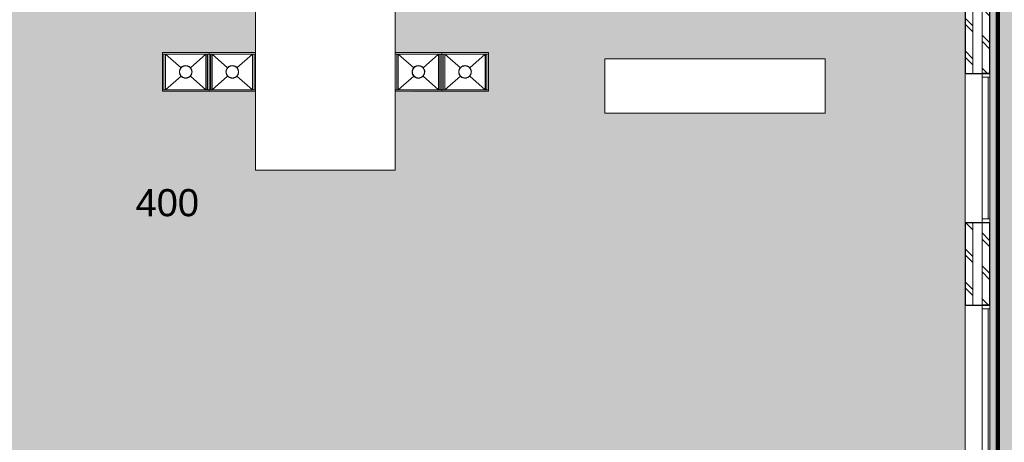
# Model space of a CAD drawing. Header units: millimetres. Extents: x 16156 to 109611, y -1019 to 113498.
# Tile 34 of 60: x 40079 to 52758, y 65204 to 70643. Entities that reach past the tile are written whole.
import ezdxf

# ---------------------------------------------------------------- set-up
doc = ezdxf.new("R2010")
doc.units = ezdxf.units.MM
doc.linetypes.add('Afbreeklijn', pattern=[9, 5, -2, 0, -2])
for name, color, linetype, lineweight in [('A--A2__Ruwbouw', 8, 'Continuous', 15), ('A--AR9__AlgVoorz', 1, 'Continuous', 9), ('A--L$01A__Algemeen', 7, 'Continuous', 9), ('A--L22__Binnenwanden', 2, 'Continuous', 9), ('A--L3__Afbouw', 2, 'Continuous', 9), ('A--L74__VasteSanitaireVoorz', 1, 'Continuous', 9), ('A--L82__LosseGebruikersInvent', 1, 'Continuous', 9), ('A--LD30__DetailPenMiddel', 3, 'Continuous', 9), ('A--LR9__AlgVoorz', 7, 'Continuous', 9), ('A--TR9__AlgVoorz', 1, 'Continuous', 13)]:
    doc.layers.add(name, color=color, linetype=linetype, lineweight=lineweight)
doc.styles.add('Arial', font='arial.ttf', dxfattribs={"height": 350})
pattern_1 = [(135, (52573.26, 61009.94), (-212.132, -212.132), []), (135, (50373.26, 61009.94), (-212.132, -212.132), [])]

# ---------------------------------------------------------------- blocks, each defined once
blk = doc.blocks.new('32_WI_WB_fixed glass - Ontwerpraam-2250316-AB-Begane grond - Brandcompartimentering')
at = {"layer": 'A--L3__Afbouw'}
for p, q in [((-912, 160), (-962, 160)), ((-962, 160), (-962, 60)), ((912, 160), (-912, 160)), ((-912, 160), (-912, 139)), ((-912, 60), (-912, 160)), ((-912, 139), (912, 139)), ((912, 139), (912, 160)), ((912, 160), (912, 60)), ((962, 160), (912, 160)), ((962, 60), (962, 160)), ((-962, 60), (-912, 60)), ((-912, 60), (912, 60)), ((912, 60), (962, 60))]:
    blk.add_line(p, q, dxfattribs=at)
blk = doc.blocks.new('73_FU_Keukentop - Type 1-2249826-AB-Begane grond - Brandcompartimentering')
at = {"layer": 'A--L82__LosseGebruikersInvent'}
for p, q in [((2418, 900), (-2418, 900)), ((-2418, 900), (-2418, -900)), ((2418, -900), (2418, 900)), ((-2418, -900), (2418, -900))]:
    blk.add_line(p, q, dxfattribs=at)
blk = doc.blocks.new('73_FU_Keukentop - Type 1-2249971-AB-Begane grond - Brandcompartimentering')
at = {"layer": 'A--L82__LosseGebruikersInvent'}
for p, q in [((1419.5, 350), (-1419.5, 350)), ((-1419.5, 350), (-1419.5, -350)), ((1419.5, -350), (1419.5, 350)), ((-1419.5, -350), (1419.5, -350))]:
    blk.add_line(p, q, dxfattribs=at)
blk = doc.blocks.new('52_PF_FB_Gutter channel - 500mm_W_ x 600mm_L_ x 60mm_H_ x 160mm_Dia_ 2-V91-AB-Begane grond - Brandcompartimentering')
at = {"layer": 'A--L$01A__Algemeen'}
for p, q in [((-230, 260), (-53, 60)), ((230, 260), (53, 60)), ((-53, -60), (-230, -260)), ((53, -60), (230, -260))]:
    blk.add_line(p, q, dxfattribs=at)
at = {"layer": 'A--L74__VasteSanitaireVoorz'}
for p, q in [((250, 300), (-250, 300)), ((-250, 300), (-250, -297)), ((-250, 300), (-250, -297)), ((-246, 300), (-234, 300)), ((230, 300), (-230, 300)), ((-230, -297), (-230, 300)), ((-230, 284), (-230, 296)), ((-230, -280), (-230, 280)), ((-230, 280), (230, 280)), ((-230, 280), (230, 280)), ((-230, 262), (230, 262)), ((-230, 260), (230, 260)), ((230, 260), (-230, 260)), ((-230, 260), (-53, 60)), ((230, 260), (53, 60)), ((230, 300), (230, -297)), ((230, 296), (230, 284)), ((230, 280), (230, -280)), ((234, 300), (246, 300)), ((250, -297), (250, 300)), ((250, -297), (250, 300)), ((-230, -260), (-53, -60)), ((230, -260), (53, -60)), ((-230, -260), (230, -260)), ((-230, -260), (230, -260)), ((230, -262), (-230, -262)), ((230, -280), (-230, -280)), ((230, -280), (-230, -280)), ((-230, -296), (-230, -284)), ((230, -284), (230, -296))]:
    blk.add_line(p, q, dxfattribs=at)
at = {"layer": 'A--L74__VasteSanitaireVoorz', "flags": 128}
for points in [[(-79, 0), (-79, 3), (-79, 6), (-78, 9), (-78, 13), (-77, 16), (-77, 19), (-76, 22), (-75, 25), (-74, 28), (-73, 31), (-71, 34), (-70, 36), (-68, 39), (-67, 42), (-65, 44), (-63, 47), (-61, 50), (-59, 52), (-57, 54), (-55, 57), (-53, 59), (-50, 61), (-48, 63), (-45, 65), (-43, 66), (-40, 68), (-37, 69), (-34, 71), (-31, 72), (-29, 73), (-26, 75), (-23, 75), (-20, 76), (-16, 77), (-13, 78), (-10, 78), (-7, 78), (-4, 79), (-1, 79), (2, 79), (5, 79), (9, 78), (12, 78), (15, 77), (18, 77), (21, 76), (24, 75), (27, 74), (30, 73), (33, 72), (36, 70), (38, 69), (41, 67), (44, 66), (46, 64), (49, 62), (51, 60), (54, 58), (56, 56), (58, 53), (60, 51), (62, 48), (64, 46), (66, 43), (68, 41), (69, 38), (71, 35), (72, 32), (73, 29), (74, 26), (75, 23), (76, 20), (77, 17), (78, 14), (78, 11), (78, 8), (79, 5), (79, 2), (79, 0)], [(79, 0), (79, -3), (79, -6), (78, -9), (78, -13), (77, -16), (77, -19), (76, -22), (75, -25), (74, -28), (73, -31), (71, -34), (70, -36), (68, -39), (67, -42), (65, -44), (63, -47), (61, -50), (59, -52), (57, -54), (55, -57), (53, -59), (50, -61), (48, -63), (45, -65), (43, -66), (40, -68), (37, -69), (34, -71), (31, -72), (29, -73), (26, -75), (23, -75), (20, -76), (16, -77), (13, -78), (10, -78), (7, -78), (4, -79), (1, -79), (-2, -79), (-5, -79), (-9, -78), (-12, -78), (-15, -77), (-18, -77), (-21, -76), (-24, -75), (-27, -74), (-30, -73), (-33, -72), (-36, -70), (-38, -69), (-41, -67), (-44, -66), (-46, -64), (-49, -62), (-51, -60), (-54, -58), (-56, -56), (-58, -53), (-60, -51), (-62, -48), (-64, -46), (-66, -43), (-68, -41), (-69, -38), (-71, -35), (-72, -32), (-73, -29), (-74, -26), (-75, -23), (-76, -20), (-77, -17), (-78, -14), (-78, -11), (-78, -8), (-79, -5), (-79, -2), (-79, 0)]]:
    blk.add_lwpolyline(points, dxfattribs=at)
at = {"layer": 'A--L74__VasteSanitaireVoorz'}
blk.add_circle((0, 0), 80, dxfattribs=at)
for radius, start, end in [(81.7, 112.738, 180), (80.8, 70.817, 180), (80, 70.6252, 180), (81.7, 90.5713, 112.1281), (81.7, 71.0284, 89.4287), (80.8, 0, 67.5), (80, 360, 67.5), (81.7, 360, 67.262), (81.7, 180, 247.262), (80.8, 180, 289.183), (80, 180, 289.3748), (81.7, 247.8719, 269.4287), (81.7, 270.5713, 288.9716), (80.8, 292.5, 0), (80, 292.5, 360), (81.7, 292.738, 0)]:
    blk.add_arc((0, 0), radius, start, end, dxfattribs=at)
blk = doc.blocks.new('52_PF_FB_Gutter channel - 500mm_W_ x 600mm_L_ x 60mm_H_ x 160mm_Dia_ 2-V92-AB-Begane grond - Brandcompartimentering')
at = {"layer": 'A--L$01A__Algemeen'}
for p, q in [((-230, 260), (-53, 60)), ((230, 260), (53, 60)), ((-53, -60), (-230, -260)), ((53, -60), (230, -260))]:
    blk.add_line(p, q, dxfattribs=at)
at = {"layer": 'A--L74__VasteSanitaireVoorz'}
for p, q in [((250, 300), (-250, 300)), ((-250, 300), (-250, -300)), ((-250, 300), (-250, -300)), ((-246, 300), (-234, 300)), ((230, 300), (-230, 300)), ((-230, -300), (-230, 300)), ((-230, 284), (-230, 296)), ((-230, -280), (-230, 280)), ((-230, 280), (230, 280)), ((-230, 280), (230, 280)), ((-230, 262), (230, 262)), ((-230, 260), (230, 260)), ((230, 260), (-230, 260)), ((-230, 260), (-53, 60)), ((230, 260), (53, 60)), ((230, 300), (230, -300)), ((230, 296), (230, 284)), ((230, 280), (230, -280)), ((234, 300), (246, 300)), ((250, -300), (250, 300)), ((250, -300), (250, 300)), ((-230, -260), (-53, -60)), ((230, -260), (53, -60)), ((-250, -300), (250, -300)), ((-234, -300), (-246, -300)), ((-230, -260), (230, -260)), ((-230, -260), (230, -260)), ((230, -262), (-230, -262)), ((230, -280), (-230, -280)), ((230, -280), (-230, -280)), ((-230, -296), (-230, -284)), ((-230, -300), (230, -300)), ((230, -284), (230, -296)), ((246, -300), (234, -300))]:
    blk.add_line(p, q, dxfattribs=at)
at = {"layer": 'A--L74__VasteSanitaireVoorz', "flags": 128}
for points in [[(-79, 0), (-79, 3), (-79, 6), (-78, 9), (-78, 13), (-77, 16), (-77, 19), (-76, 22), (-75, 25), (-74, 28), (-73, 31), (-71, 34), (-70, 36), (-68, 39), (-67, 42), (-65, 44), (-63, 47), (-61, 50), (-59, 52), (-57, 54), (-55, 57), (-53, 59), (-50, 61), (-48, 63), (-45, 65), (-43, 66), (-40, 68), (-37, 69), (-34, 71), (-31, 72), (-29, 73), (-26, 75), (-23, 75), (-20, 76), (-16, 77), (-13, 78), (-10, 78), (-7, 78), (-4, 79), (-1, 79), (2, 79), (5, 79), (9, 78), (12, 78), (15, 77), (18, 77), (21, 76), (24, 75), (27, 74), (30, 73), (33, 72), (36, 70), (38, 69), (41, 67), (44, 66), (46, 64), (49, 62), (51, 60), (54, 58), (56, 56), (58, 53), (60, 51), (62, 48), (64, 46), (66, 43), (68, 41), (69, 38), (71, 35), (72, 32), (73, 29), (74, 26), (75, 23), (76, 20), (77, 17), (78, 14), (78, 11), (78, 8), (79, 5), (79, 2), (79, 0)], [(79, 0), (79, -3), (79, -6), (78, -9), (78, -13), (77, -16), (77, -19), (76, -22), (75, -25), (74, -28), (73, -31), (71, -34), (70, -36), (68, -39), (67, -42), (65, -44), (63, -47), (61, -50), (59, -52), (57, -54), (55, -57), (53, -59), (50, -61), (48, -63), (45, -65), (43, -66), (40, -68), (37, -69), (34, -71), (31, -72), (29, -73), (26, -75), (23, -75), (20, -76), (16, -77), (13, -78), (10, -78), (7, -78), (4, -79), (1, -79), (-2, -79), (-5, -79), (-9, -78), (-12, -78), (-15, -77), (-18, -77), (-21, -76), (-24, -75), (-27, -74), (-30, -73), (-33, -72), (-36, -70), (-38, -69), (-41, -67), (-44, -66), (-46, -64), (-49, -62), (-51, -60), (-54, -58), (-56, -56), (-58, -53), (-60, -51), (-62, -48), (-64, -46), (-66, -43), (-68, -41), (-69, -38), (-71, -35), (-72, -32), (-73, -29), (-74, -26), (-75, -23), (-76, -20), (-77, -17), (-78, -14), (-78, -11), (-78, -8), (-79, -5), (-79, -2), (-79, 0)]]:
    blk.add_lwpolyline(points, dxfattribs=at)
at = {"layer": 'A--L74__VasteSanitaireVoorz'}
blk.add_circle((0, 0), 80, dxfattribs=at)
for radius, start, end in [(81.7, 112.738, 180), (80.8, 70.817, 180), (80, 70.6252, 180), (81.7, 90.5713, 112.1281), (81.7, 71.0284, 89.4287), (80.8, 0, 67.5), (80, 360, 67.5), (81.7, 360, 67.262), (81.7, 180, 247.262), (80.8, 180, 289.183), (80, 180, 289.3748), (81.7, 247.8719, 269.4287), (81.7, 270.5713, 288.9716), (80.8, 292.5, 0), (80, 292.5, 360), (81.7, 292.738, 0)]:
    blk.add_arc((0, 0), radius, start, end, dxfattribs=at)
blk = doc.blocks.new('52_PF_FB_Gutter channel - 500mm_W_ x 600mm_L_ x 60mm_H_ x 160mm_Dia_ 2-V95-AB-Begane grond - Brandcompartimentering')
at = {"layer": 'A--L$01A__Algemeen'}
for p, q in [((-230, 260), (-53, 60)), ((230, 260), (53, 60)), ((-53, -60), (-230, -260)), ((53, -60), (230, -260))]:
    blk.add_line(p, q, dxfattribs=at)
at = {"layer": 'A--L74__VasteSanitaireVoorz'}
for p, q in [((250, 300), (-250, 300)), ((-250, 300), (-250, -300)), ((-250, 300), (-250, -300)), ((-246, 300), (-234, 300)), ((230, 300), (-230, 300)), ((-230, -300), (-230, 300)), ((-230, 284), (-230, 296)), ((-230, -280), (-230, 280)), ((-230, 280), (230, 280)), ((-230, 280), (230, 280)), ((-230, 262), (230, 262)), ((-230, 260), (230, 260)), ((230, 260), (-230, 260)), ((-230, 260), (-53, 60)), ((230, 260), (53, 60)), ((230, 300), (230, -300)), ((230, 296), (230, 284)), ((230, 280), (230, -280)), ((234, 300), (246, 300)), ((250, -300), (250, 300)), ((250, -300), (250, 300)), ((-230, -260), (-53, -60)), ((230, -260), (53, -60)), ((-250, -300), (250, -300)), ((-234, -300), (-246, -300)), ((-230, -260), (230, -260)), ((-230, -260), (230, -260)), ((230, -262), (-230, -262)), ((230, -280), (-230, -280)), ((230, -280), (-230, -280)), ((-230, -296), (-230, -284)), ((-230, -300), (230, -300)), ((230, -284), (230, -296)), ((246, -300), (234, -300))]:
    blk.add_line(p, q, dxfattribs=at)
at = {"layer": 'A--L74__VasteSanitaireVoorz', "flags": 128}
for points in [[(-79, 0), (-79, 3), (-79, 6), (-78, 9), (-78, 13), (-77, 16), (-77, 19), (-76, 22), (-75, 25), (-74, 28), (-73, 31), (-71, 34), (-70, 36), (-68, 39), (-67, 42), (-65, 44), (-63, 47), (-61, 50), (-59, 52), (-57, 54), (-55, 57), (-53, 59), (-50, 61), (-48, 63), (-45, 65), (-43, 66), (-40, 68), (-37, 69), (-34, 71), (-31, 72), (-29, 73), (-26, 75), (-23, 75), (-20, 76), (-16, 77), (-13, 78), (-10, 78), (-7, 78), (-4, 79), (-1, 79), (2, 79), (5, 79), (9, 78), (12, 78), (15, 77), (18, 77), (21, 76), (24, 75), (27, 74), (30, 73), (33, 72), (36, 70), (38, 69), (41, 67), (44, 66), (46, 64), (49, 62), (51, 60), (54, 58), (56, 56), (58, 53), (60, 51), (62, 48), (64, 46), (66, 43), (68, 41), (69, 38), (71, 35), (72, 32), (73, 29), (74, 26), (75, 23), (76, 20), (77, 17), (78, 14), (78, 11), (78, 8), (79, 5), (79, 2), (79, 0)], [(79, 0), (79, -3), (79, -6), (78, -9), (78, -13), (77, -16), (77, -19), (76, -22), (75, -25), (74, -28), (73, -31), (71, -34), (70, -36), (68, -39), (67, -42), (65, -44), (63, -47), (61, -50), (59, -52), (57, -54), (55, -57), (53, -59), (50, -61), (48, -63), (45, -65), (43, -66), (40, -68), (37, -69), (34, -71), (31, -72), (29, -73), (26, -75), (23, -75), (20, -76), (16, -77), (13, -78), (10, -78), (7, -78), (4, -79), (1, -79), (-2, -79), (-5, -79), (-9, -78), (-12, -78), (-15, -77), (-18, -77), (-21, -76), (-24, -75), (-27, -74), (-30, -73), (-33, -72), (-36, -70), (-38, -69), (-41, -67), (-44, -66), (-46, -64), (-49, -62), (-51, -60), (-54, -58), (-56, -56), (-58, -53), (-60, -51), (-62, -48), (-64, -46), (-66, -43), (-68, -41), (-69, -38), (-71, -35), (-72, -32), (-73, -29), (-74, -26), (-75, -23), (-76, -20), (-77, -17), (-78, -14), (-78, -11), (-78, -8), (-79, -5), (-79, -2), (-79, 0)]]:
    blk.add_lwpolyline(points, dxfattribs=at)
at = {"layer": 'A--L74__VasteSanitaireVoorz'}
blk.add_circle((0, 0), 80, dxfattribs=at)
for radius, start, end in [(81.7, 112.738, 176.9523), (80.8, 70.817, 176.9183), (80, 70.6252, 180), (81.7, 90.5713, 112.1281), (81.7, 71.0284, 89.4287), (80.8, 3.0817, 67.5), (80, 360, 67.5), (81.7, 3.0477, 67.262), (81.7, 180, 247.262), (80.8, 180, 289.183), (80, 180, 289.3748), (81.7, 247.8719, 269.4287), (81.7, 270.5713, 288.9716), (80.8, 292.5, 0), (80, 292.5, 360), (81.7, 292.738, 0)]:
    blk.add_arc((0, 0), radius, start, end, dxfattribs=at)
blk = doc.blocks.new('52_PF_FB_Gutter channel - 500mm_W_ x 600mm_L_ x 60mm_H_ x 160mm_Dia_ 2-V96-AB-Begane grond - Brandcompartimentering')
at = {"layer": 'A--L$01A__Algemeen'}
for p, q in [((-230, 260), (-53, 60)), ((230, 260), (53, 60)), ((-53, -60), (-230, -260)), ((53, -60), (230, -260))]:
    blk.add_line(p, q, dxfattribs=at)
at = {"layer": 'A--L74__VasteSanitaireVoorz'}
for p, q in [((-250, 300), (-250, -300)), ((-250, 300), (-250, -300)), ((-230, -300), (-230, 300)), ((-230, 284), (-230, 296)), ((-230, -280), (-230, 280)), ((-230, 280), (230, 280)), ((-230, 280), (230, 280)), ((-230, 262), (230, 262)), ((-230, 260), (230, 260)), ((230, 260), (-230, 260)), ((-230, 260), (-53, 60)), ((230, 260), (53, 60)), ((230, 300), (230, -300)), ((230, 296), (230, 284)), ((230, 280), (230, -280)), ((250, -300), (250, 300)), ((250, -300), (250, 300)), ((-230, -260), (-53, -60)), ((230, -260), (53, -60)), ((-250, -300), (250, -300)), ((-234, -300), (-246, -300)), ((-230, -260), (230, -260)), ((-230, -260), (230, -260)), ((230, -262), (-230, -262)), ((230, -280), (-230, -280)), ((230, -280), (-230, -280)), ((-230, -296), (-230, -284)), ((-230, -300), (230, -300)), ((230, -284), (230, -296)), ((246, -300), (234, -300))]:
    blk.add_line(p, q, dxfattribs=at)
at = {"layer": 'A--L74__VasteSanitaireVoorz', "flags": 128}
for points in [[(-79, 0), (-79, 3), (-79, 6), (-78, 9), (-78, 13), (-77, 16), (-77, 19), (-76, 22), (-75, 25), (-74, 28), (-73, 31), (-71, 34), (-70, 36), (-68, 39), (-67, 42), (-65, 44), (-63, 47), (-61, 50), (-59, 52), (-57, 54), (-55, 57), (-53, 59), (-50, 61), (-48, 63), (-45, 65), (-43, 66), (-40, 68), (-37, 69), (-34, 71), (-31, 72), (-29, 73), (-26, 75), (-23, 75), (-20, 76), (-16, 77), (-13, 78), (-10, 78), (-7, 78), (-4, 79), (-1, 79), (2, 79), (5, 79), (9, 78), (12, 78), (15, 77), (18, 77), (21, 76), (24, 75), (27, 74), (30, 73), (33, 72), (36, 70), (38, 69), (41, 67), (44, 66), (46, 64), (49, 62), (51, 60), (54, 58), (56, 56), (58, 53), (60, 51), (62, 48), (64, 46), (66, 43), (68, 41), (69, 38), (71, 35), (72, 32), (73, 29), (74, 26), (75, 23), (76, 20), (77, 17), (78, 14), (78, 11), (78, 8), (79, 5), (79, 2), (79, 0)], [(79, 0), (79, -3), (79, -6), (78, -9), (78, -13), (77, -16), (77, -19), (76, -22), (75, -25), (74, -28), (73, -31), (71, -34), (70, -36), (68, -39), (67, -42), (65, -44), (63, -47), (61, -50), (59, -52), (57, -54), (55, -57), (53, -59), (50, -61), (48, -63), (45, -65), (43, -66), (40, -68), (37, -69), (34, -71), (31, -72), (29, -73), (26, -75), (23, -75), (20, -76), (16, -77), (13, -78), (10, -78), (7, -78), (4, -79), (1, -79), (-2, -79), (-5, -79), (-9, -78), (-12, -78), (-15, -77), (-18, -77), (-21, -76), (-24, -75), (-27, -74), (-30, -73), (-33, -72), (-36, -70), (-38, -69), (-41, -67), (-44, -66), (-46, -64), (-49, -62), (-51, -60), (-54, -58), (-56, -56), (-58, -53), (-60, -51), (-62, -48), (-64, -46), (-66, -43), (-68, -41), (-69, -38), (-71, -35), (-72, -32), (-73, -29), (-74, -26), (-75, -23), (-76, -20), (-77, -17), (-78, -14), (-78, -11), (-78, -8), (-79, -5), (-79, -2), (-79, 0)]]:
    blk.add_lwpolyline(points, dxfattribs=at)
at = {"layer": 'A--L74__VasteSanitaireVoorz'}
blk.add_circle((0, 0), 80, dxfattribs=at)
for radius, start, end in [(81.7, 112.738, 180), (80.8, 70.817, 180), (80, 70.6252, 180), (81.7, 90.5713, 112.1281), (81.7, 71.0284, 89.4287), (80.8, 0, 67.5), (80, 360, 67.5), (81.7, 360, 67.262), (81.7, 180, 247.262), (80.8, 180, 289.183), (80, 180, 289.3748), (81.7, 247.8719, 269.4287), (81.7, 270.5713, 288.9716), (80.8, 292.5, 0), (80, 292.5, 360), (81.7, 292.738, 0)]:
    blk.add_arc((0, 0), radius, start, end, dxfattribs=at)

msp = doc.modelspace()

# ---------------------------------------------------------------- hatches: boundary and pattern name
at = {"layer": 'A--A2__Ruwbouw', "lineweight": 9}
h = msp.add_hatch(dxfattribs=at)
h.set_pattern_fill('FP_11', color=256, angle=45, style=0, pattern_type=2)
h.set_pattern_definition(pattern_1)
h.paths.add_polyline_path([(52353, 46841), (52353, 53403), (52253, 53403), (52253, 46841)])
h.paths.add_polyline_path([(52353, 54938), (52353, 56446), (52253, 56446), (52253, 54938)])
h.paths.add_polyline_path([(52353, 57866), (52353, 57876), (52253, 57871), (52253, 57866), (52303, 57866)])
h.paths.add_polyline_path([(52353, 58776), (52353, 60479), (52253, 60479), (52253, 58776)])
h.paths.add_polyline_path([(52303, 62351), (52353, 62351), (52353, 62392), (52253, 62392), (52253, 62351)])
h.paths.add_polyline_path([(52253, 63292), (52353, 63292), (52353, 65047), (52253, 65047), (52253, 63459)])
h.paths.add_polyline_path([(52253, 66970), (52353, 66970), (52353, 68029), (52253, 68029), (52253, 68008)])
h.paths.add_polyline_path([(52353, 69952), (52353, 71043), (52253, 71043), (52253, 69952)])
h.paths.add_polyline_path([(52253, 72967), (52353, 72967), (52353, 75271), (52253, 75271), (52253, 74831)])
h = msp.add_hatch(dxfattribs=at)
h.set_pattern_fill('FP_11', color=256, angle=45, style=0, pattern_type=2)
h.set_pattern_definition(pattern_1)
h.paths.add_polyline_path([(52573, 46841), (52573, 53403), (52473, 53403), (52473, 46841)])
h.paths.add_polyline_path([(52573, 54938), (52573, 56446), (52473, 56446), (52473, 54938)])
h.paths.add_polyline_path([(52573, 57866), (52573, 57876), (52473, 57871), (52473, 57866)])
h.paths.add_polyline_path([(52573, 58776), (52573, 60479), (52473, 60479), (52473, 59432), (52482, 59432), (52482, 59332), (52473, 59332), (52473, 58776)])
h.paths.add_polyline_path([(52473, 62351), (52573, 62351), (52573, 62392), (52473, 62392), (52473, 62372)])
h.paths.add_polyline_path([(52573, 63292), (52573, 65047), (52473, 65047), (52480, 64641), (52482, 64641), (52482, 64541), (52473, 64541), (52473, 63292)])
h.paths.add_polyline_path([(52473, 66970), (52573, 66970), (52573, 68029), (52473, 68029), (52473, 68008)])
h.paths.add_polyline_path([(52473, 69952), (52573, 69952), (52573, 71043), (52473, 71043)])
h.paths.add_polyline_path([(52473, 72967), (52573, 72967), (52573, 75271), (52473, 75271), (52473, 74831)])
at = {"layer": 'A--AR9__AlgVoorz'}
h = msp.add_hatch(color=254, dxfattribs=at)
h.paths.add_polyline_path([(30512, 71909), (30531, 71656), (30537, 71656), (30554, 71652), (30562, 71663), (30564, 71668), (30571, 71675), (30545, 71685), (30532, 71681), (30517, 71850)])
h.paths.add_polyline_path([(30476, 59236), (32464, 59236), (32464, 59341), (32474, 59341), (32477, 64638), (32487, 64638), (32489, 64641), (32562, 64641), (32562, 64629), (32574, 64629), (32574, 64641), (35124, 64641), (35124, 64591), (35924, 64591), (35924, 64641), (37524, 64641), (37524, 64591), (38324, 64591), (38324, 64641), (42764, 64641), (42764, 64536), (44744, 64539), (44744, 64641), (48798, 64641), (48798, 64556), (48826, 64556), (48834, 64661), (52253, 64661), (52253, 76191), (51473, 76191), (51473, 76351), (50593, 76351), (50593, 76191), (50300, 76191), (50300, 75233), (41704, 75233), (41704, 76191), (36931, 76196), (36931, 76351), (36051, 76351), (36051, 76191), (33209, 76191), (33209, 72383), (32409, 72383), (32409, 76191), (30474, 76191), (30474, 75588), (30424, 75588), (30424, 74788), (30474, 74788), (30474, 71910), (30738, 71903), (30785, 71891), (30818, 71870), (30833, 71839), (30843, 71758), (30839, 71535), (30827, 71482), (30802, 71453), (30771, 71440), (30680, 71430), (30584, 71427), (30474, 71426), (30474, 64638), (30462, 64651), (30462, 64638), (30397, 64638), (30397, 64548), (30287, 64548), (30287, 63748), (30397, 63748), (30397, 63658), (30462, 63658), (30462, 63646), (30474, 63658), (30474, 60645), (30424, 60645), (30424, 59845), (30474, 59845), (30468, 59631), (30464, 59631), (30464, 59236), (30474, 59236)])
h.paths.add_polyline_path([(30347, 63658), (30352, 63658), (30347, 63743)])
h.paths.add_polyline_path([(30414, 63728), (30407, 63728), (30407, 63748), (30357, 63763), (30359, 64533), (30407, 64548), (30407, 64568), (30437, 64568), (30435, 63728), (30424, 63728)])
h.paths.add_polyline_path([(36704, 66285), (35497, 66289), (35501, 66304), (35844, 66305), (35840, 69127), (35497, 69129), (35501, 69144), (38107, 69141), (38103, 69127), (37759, 69125), (37763, 66304), (38107, 66301), (38107, 66287), (37638, 66285)])
h.paths.add_polyline_path([(38106, 66305), (38087, 66305), (38091, 69125), (38107, 69125), (38107, 66305)])
h.paths.add_polyline_path([(37871, 66305), (37794, 66305), (37796, 69125), (38072, 69125), (38070, 66305), (37933, 66305)])
h.paths.add_polyline_path([(35808, 66305), (35532, 66305), (35536, 69125), (35809, 69125), (35808, 66305)])
h.paths.add_polyline_path([(35828, 66305), (35824, 66305), (35828, 69125), (35844, 69125), (35840, 66305)])
h.paths.add_polyline_path([(38085, 66305), (38072, 66305), (38076, 69125), (38087, 69125), (38085, 66305)])
h.paths.add_polyline_path([(35813, 66305), (35809, 66305), (35813, 69125), (35824, 69125), (35822, 66305)])
h.paths.add_polyline_path([(37760, 66305), (37759, 66305), (37763, 69125), (37779, 69125), (37775, 66305), (37760, 66305)])
h.paths.add_polyline_path([(37780, 66305), (37779, 66305), (37781, 69125), (37794, 69125), (37790, 66305), (37780, 66305)])
h.paths.add_polyline_path([(35501, 66305), (35497, 66305), (35501, 69125), (35517, 69125), (35513, 66305)])
h.paths.add_polyline_path([(35519, 66305), (35517, 66305), (35519, 69125), (35532, 69125), (35528, 66305)])
h.paths.add_polyline_path([(32687, 66383), (32309, 66383), (32309, 70583), (33209, 70583), (33209, 66383)])
h.paths.add_polyline_path([(43114, 68707), (43108, 69721), (41917, 69725), (41922, 70221), (43114, 70226), (43108, 72321), (41917, 72325), (41922, 72821), (43114, 72826), (43114, 73543), (44914, 73543), (44919, 72821), (46114, 72817), (46110, 72321), (44914, 72319), (44919, 70221), (46114, 70217), (46110, 69721), (44914, 69713), (44914, 68707), (44176, 68707)])
h.paths.add_polyline_path([(50453, 69438), (47614, 69438), (47614, 70138), (50453, 70138), (50453, 69462)])
h.paths.add_polyline_path([(50453, 69462), (50453, 71843), (47114, 71843), (47114, 73543), (50453, 73543), (50453, 69952)])
h.paths.add_polyline_path([(42537, 69741), (42539, 69743), (42537, 69889)])
h.paths.add_polyline_path([(42495, 69741), (42497, 69741), (42495, 69743)])
h.paths.add_polyline_path([(42477, 69741), (42480, 69741), (42477, 69761)])
h.paths.add_polyline_path([(43077, 69741), (43080, 69741), (43077, 69761)])
h.paths.add_polyline_path([(43095, 69741), (43097, 69741), (43095, 69743)])
h.paths.add_polyline_path([(42555, 69741), (42557, 69741), (42555, 69759)])
h.paths.add_polyline_path([(45214, 69889), (45247, 69896), (45272, 69914), (45264, 69908), (45234, 69894), (45195, 69894), (45183, 69896), (45146, 69930), (45161, 69908), (45208, 69890)])
h.paths.add_polyline_path([(42217, 69889), (42250, 69896), (42275, 69914), (42267, 69908), (42237, 69894), (42198, 69894), (42186, 69896), (42149, 69930), (42164, 69908), (42211, 69890)])
h.paths.add_polyline_path([(42817, 69889), (42850, 69896), (42875, 69914), (42867, 69908), (42837, 69894), (42798, 69894), (42775, 69904), (42749, 69930), (42775, 69902), (42811, 69890)])
h.paths.add_polyline_path([(45814, 69889), (45847, 69896), (45872, 69914), (45864, 69908), (45834, 69894), (45795, 69894), (45783, 69896), (45746, 69930), (45761, 69908), (45808, 69890), (45810, 69889)])
h.paths.add_polyline_path([(42293, 70003), (42275, 70029), (42289, 70008)])
h.paths.add_polyline_path([(45890, 70003), (45872, 70029), (45886, 70008)])
h.paths.add_polyline_path([(45290, 70003), (45272, 70029), (45286, 70008)])
h.paths.add_polyline_path([(42893, 70003), (42875, 70029), (42889, 70008)])
h.paths.add_polyline_path([(37759, 70683), (35497, 70687), (35501, 70702), (35844, 70703), (35840, 73525), (35497, 73527), (35501, 73542), (38107, 73539), (38103, 73525), (37759, 73523), (37763, 70702), (38107, 70699), (38103, 70685), (37759, 70685)])
h.paths.add_polyline_path([(35536, 70703), (35532, 70703), (35536, 73523), (35809, 73523), (35808, 70703), (35670, 70703)])
h.paths.add_polyline_path([(37760, 70703), (37759, 70703), (37763, 73523), (37779, 73523), (37775, 70703), (37760, 70703)])
h.paths.add_polyline_path([(37780, 70703), (37779, 70703), (37781, 73523), (37794, 73523), (37790, 70703), (37780, 70703)])
h.paths.add_polyline_path([(37795, 70703), (37794, 70703), (37796, 73523), (38072, 73523), (38070, 70703), (37795, 70703)])
h.paths.add_polyline_path([(35501, 70703), (35497, 70703), (35501, 73523), (35517, 73523), (35513, 70703)])
h.paths.add_polyline_path([(35519, 70703), (35517, 70703), (35519, 73523), (35532, 73523), (35528, 70703)])
h.paths.add_polyline_path([(38072, 70703), (38072, 70703), (38076, 73523), (38087, 73523), (38085, 70703), (38073, 70703)])
h.paths.add_polyline_path([(38087, 70703), (38087, 70703), (38091, 73523), (38107, 73523), (38103, 70703), (38088, 70703)])
h.paths.add_polyline_path([(35810, 70703), (35809, 70703), (35813, 73523), (35824, 73523), (35822, 70703), (35811, 70703)])
h.paths.add_polyline_path([(35844, 70703), (35824, 70703), (35828, 73523), (35844, 73523), (35844, 70703)])
h.paths.add_polyline_path([(41209, 71043), (40509, 71043), (40509, 73543), (41209, 73543), (41209, 71419)])
h.paths.add_polyline_path([(30689, 71463), (30766, 71473), (30785, 71484), (30804, 71517), (30814, 71579), (30814, 71758), (30806, 71815), (30788, 71850), (30766, 71864), (30738, 71871), (30661, 71873), (30608, 71861), (30593, 71844), (30586, 71815), (30582, 71688), (30591, 71793), (30603, 71840), (30633, 71862), (30689, 71866), (30757, 71860), (30786, 71841), (30802, 71801), (30809, 71704), (30809, 71646), (30802, 71536), (30782, 71493), (30737, 71473), (30661, 71471), (30627, 71475), (30597, 71508), (30591, 71556), (30597, 71487), (30618, 71471), (30661, 71464), (30680, 71463)])
h.paths.add_polyline_path([(30674, 71645), (30691, 71652), (30697, 71668), (30691, 71685), (30674, 71691), (30668, 71684), (30671, 71682), (30668, 71653), (30668, 71646)])
h.paths.add_polyline_path([(46092, 72341), (46094, 72341), (46092, 72343)])
h.paths.add_polyline_path([(45534, 72341), (45536, 72343), (45534, 72489)])
h.paths.add_polyline_path([(43095, 72341), (43097, 72341), (43095, 72343)])
h.paths.add_polyline_path([(42555, 72341), (42557, 72341), (42555, 72359)])
h.paths.add_polyline_path([(41937, 72341), (41939, 72343), (41937, 72489)])
h.paths.add_polyline_path([(41955, 72341), (41957, 72341), (41955, 72359)])
h.paths.add_polyline_path([(44934, 72341), (44936, 72343), (44934, 72489)])
h.paths.add_polyline_path([(44952, 72341), (44954, 72341), (44952, 72359)])
h.paths.add_polyline_path([(45814, 72489), (45847, 72496), (45872, 72514), (45864, 72508), (45834, 72494), (45795, 72494), (45783, 72496), (45746, 72530), (45761, 72508), (45808, 72490)])
h.paths.add_polyline_path([(42817, 72489), (42850, 72496), (42875, 72514), (42867, 72508), (42837, 72494), (42798, 72494), (42775, 72504), (42749, 72530), (42775, 72502), (42811, 72490)])
h.paths.add_polyline_path([(42217, 72489), (42250, 72496), (42275, 72514), (42267, 72508), (42237, 72494), (42198, 72494), (42186, 72496), (42149, 72530), (42164, 72508), (42211, 72490)])
h.paths.add_polyline_path([(45214, 72489), (45247, 72496), (45272, 72514), (45264, 72508), (45234, 72494), (45195, 72494), (45183, 72496), (45146, 72530), (45161, 72508), (45208, 72490)])
h.paths.add_polyline_path([(42293, 72603), (42275, 72629), (42289, 72608)])
h.paths.add_polyline_path([(42893, 72603), (42875, 72629), (42889, 72608)])
h.paths.add_polyline_path([(45290, 72603), (45272, 72629), (45286, 72608)])
h.paths.add_polyline_path([(45890, 72603), (45872, 72629), (45886, 72608)])
h.paths.add_polyline_path([(50993, 74214), (50969, 74218), (50941, 74225), (50863, 74270), (50860, 74281), (50826, 74337), (50815, 74368), (50809, 74416), (50815, 74466), (50849, 74535), (50881, 74570), (50910, 74591), (50969, 74614), (51013, 74619), (51057, 74614), (51086, 74607), (51163, 74563), (51170, 74547), (51200, 74496), (51212, 74461), (51218, 74416), (51200, 74337), (51178, 74298), (51145, 74263), (51117, 74242), (51057, 74218), (51013, 74214)])
h.paths.add_polyline_path([(50993, 74231), (51058, 74237), (51100, 74252), (51119, 74266), (51094, 74263), (51071, 74250), (51079, 74259), (51040, 74250), (50993, 74249), (50941, 74264), (50955, 74251), (50941, 74257), (50927, 74266), (50908, 74263), (50969, 74236), (50991, 74231)])
h.paths.add_polyline_path([(51036, 74241), (51033, 74246), (51038, 74241)])
h.paths.add_polyline_path([(51163, 74307), (51184, 74343), (51195, 74372), (51200, 74416), (51184, 74490), (51163, 74526), (51166, 74499), (51175, 74491), (51177, 74469), (51180, 74439), (51180, 74393), (51166, 74344), (51178, 74358), (51166, 74333), (51163, 74330)])
h.paths.add_polyline_path([(50863, 74307), (50860, 74333), (50851, 74342), (50849, 74366), (50849, 74372), (50843, 74416), (50860, 74488), (50849, 74475), (50860, 74499), (50863, 74503), (50860, 74521), (50843, 74490), (50831, 74456), (50826, 74416), (50843, 74343), (50860, 74312)])
h.paths.add_polyline_path([(51092, 74566), (51079, 74574), (51100, 74566), (51119, 74570), (51057, 74597), (51013, 74602), (50969, 74596), (50927, 74581), (50907, 74566), (50932, 74570), (50955, 74583), (50947, 74574), (50986, 74583), (51033, 74584), (51086, 74569)])
h.paths.add_polyline_path([(50969, 74583), (50993, 74592), (50993, 74586), (50969, 74583)])
h.paths.add_polyline_path([(31051, 76241), (31851, 76241), (31851, 76291), (31901, 76291), (31901, 76351), (31001, 76351), (31001, 76291), (31051, 76291)])
msp.add_hatch(color=254, dxfattribs=at).paths.add_polyline_path([(52573, 46848), (57853, 46848), (57853, 53734), (57952, 53734), (56845, 70960), (55932, 70903), (55726, 74257), (53798, 74133), (53798, 75266), (52573, 75266), (52573, 46968)])

# ---------------------------------------------------------------- linework, layer by layer
at = {"layer": 'A--L22__Binnenwanden', "lineweight": 30}
for p, q in [((52253, 71043), (52253, 69952)), ((52573, 69952), (52573, 71043)), ((52253, 69952), (52573, 69952)), ((52573, 68029), (52253, 68029)), ((52253, 68029), (52253, 66970)), ((52573, 66970), (52573, 68029)), ((52253, 66970), (52573, 66970))]:
    msp.add_line(p, q, dxfattribs=at)
at = {"layer": 'A--L22__Binnenwanden', "lineweight": 15}
for p, q in [((52353, 69952), (52353, 71043)), ((52473, 69952), (52473, 71043)), ((52353, 66970), (52353, 68029)), ((52473, 66970), (52473, 68029))]:
    msp.add_line(p, q, dxfattribs=at)
at = {"layer": 'A--L22__Binnenwanden'}
for p, q in [((52253, 68029), (52253, 69952)), ((52253, 65047), (52253, 66970))]:
    msp.add_line(p, q, dxfattribs=at)
at = {"layer": 'A--LD30__DetailPenMiddel', "linetype": 'Afbreeklijn', "lineweight": 100}
msp.add_line((52673, 76611), (52673, 64331), dxfattribs=at)
at = {"layer": 'A--LR9__AlgVoorz', "flags": 128}
for points in [[(32474, 59341), (32474, 64641), (36124, 64641), (39926, 64641), (40079, 64641), (48795, 64641), (48798, 64641), (48798, 64661), (48948, 64661), (52253, 64661), (52253, 75271), (52253, 76191), (30474, 76191), (30474, 74238), (30474, 67563), (30474, 64638), (30347, 64638), (30347, 63658), (30474, 63658), (30474, 62195), (30474, 59341), (30476, 59341)], [(52758, 75266), (52573, 75266), (52573, 54938), (52573, 53403), (52573, 46848), (57853, 46848), (57853, 51979), (57853, 53629), (57958, 53638), (56845, 70960), (56112, 70914), (55932, 70903), (55921, 71083), (55732, 74258), (53798, 74133), (53798, 75266), (53658, 75266)]]:
    msp.add_lwpolyline(points, close=True, dxfattribs=at)

# ---------------------------------------------------------------- block references
at = {"layer": 'A--L3__Afbouw', "rotation": 269.9999999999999}
for p in [(52413, 68991), (52413, 66009)]:
    msp.add_blockref('32_WI_WB_fixed glass - Ontwerpraam-2250316-AB-Begane grond - Brandcompartimentering', p, dxfattribs=at)
at = {"layer": 'A--L74__VasteSanitaireVoorz', "rotation": 89.99999999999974}
for name, p in [('52_PF_FB_Gutter channel - 500mm_W_ x 600mm_L_ x 60mm_H_ x 160mm_Dia_ 2-V92-AB-Begane grond - Brandcompartimentering', (42217, 69971)), ('52_PF_FB_Gutter channel - 500mm_W_ x 600mm_L_ x 60mm_H_ x 160mm_Dia_ 2-V91-AB-Begane grond - Brandcompartimentering', (42817, 69971)), ('52_PF_FB_Gutter channel - 500mm_W_ x 600mm_L_ x 60mm_H_ x 160mm_Dia_ 2-V96-AB-Begane grond - Brandcompartimentering', (45214, 69971)), ('52_PF_FB_Gutter channel - 500mm_W_ x 600mm_L_ x 60mm_H_ x 160mm_Dia_ 2-V95-AB-Begane grond - Brandcompartimentering', (45814, 69971))]:
    msp.add_blockref(name, p, dxfattribs=at)
at = {"layer": 'A--L82__LosseGebruikersInvent', "rotation": 269.9999999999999}
msp.add_blockref('73_FU_Keukentop - Type 1-2249826-AB-Begane grond - Brandcompartimentering', (44014, 71125), dxfattribs=at)
at = {"layer": 'A--L82__LosseGebruikersInvent'}
msp.add_blockref('73_FU_Keukentop - Type 1-2249971-AB-Begane grond - Brandcompartimentering', (49034, 69788), dxfattribs=at)

# ---------------------------------------------------------------- texts
at = {"layer": 'A--TR9__AlgVoorz', "insert": (41572, 68463), "char_height": 350, "width": 1010.13, "attachment_point": 1, "style": 'Arial'}
msp.add_mtext('400', dxfattribs=at)

doc.saveas('drawing.dxf')
